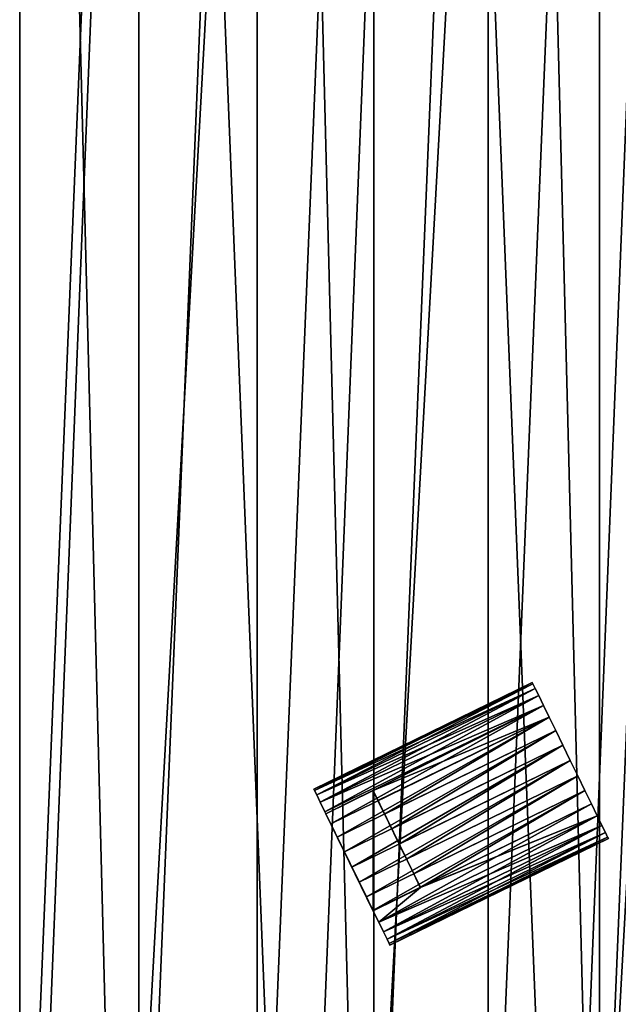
# Model space of a CAD drawing. Header units: millimetres. Extents: x 70 to 909, y -420 to 420.
# Tile 6 of 15: x 489 to 627, y -217 to 10. Entities that reach past the tile are written whole.
import ezdxf

# ---------------------------------------------------------------- set-up
doc = ezdxf.new("R2010")
doc.units = ezdxf.units.MM
doc.header["$LTSCALE"] = 25.4
doc.layers.get('0').update_dxf_attribs({"true_color": 0xff5454})

# ---------------------------------------------------------------- blocks, each defined once
blk = doc.blocks.new('MIST-8944.STL')
at = {"color": 7, "true_color": 0xffffff}
mesh = blk.add_polyface(dxfattribs=at)
corners = [(97.16, -47.61, 1.61), (102.27, 79.01, 1.61), (94.6, 15.91, 1.61), (109.88, -109.9, 1.61), (119.95, 140.07, 1.61), (132.42, -169.33, 1.61), (147.2, 197.5, 1.61), (164.21, -224.39, 1.61), (183.32, 249.82, 1.61), (204.41, -273.63, 1.61), (227.35, 295.66, 1.61), (251.99, -315.78, 1.61), (278.17, 333.85, 1.61), (305.72, -349.76, 1.61), (334.46, 363.39, 1.61), (364.2, -374.67, 1.61), (394.75, 383.52, 1.61), (425.92, -389.88, 1.61), (457.5, 393.72, 1.61), (489.28, -395, 1.61), (521.07, 393.72, 1.61), (552.65, -389.88, 1.61), (583.81, 383.52, 1.61), (614.37, -374.67, 1.61), (644.11, 363.39, 1.61), (672.85, -349.76, 1.61), (700.4, 333.85, 1.61), (726.58, -315.78, 1.61), (751.22, 295.66, 1.61), (774.16, -273.63, 1.61), (795.25, 249.82, 1.61), (814.36, -224.39, 1.61), (831.36, 197.5, 1.61), (846.15, -169.33, 1.61), (858.62, 140.07, 1.61), (868.69, -109.9, 1.61), (876.3, 79.01, 1.61), (881.4, -47.61, 1.61), (883.96, 15.91, 1.61)]
mesh.append_faces([[corners[k] for k in face] for face in [(0, 1, 2), (36, 37, 38)]], dxfattribs={"vtx0": -1, "color": 7})
mesh.append_faces([[corners[k] for k in face] for face in [(1, 3, 4), (4, 5, 6), (6, 7, 8), (8, 9, 10), (10, 11, 12), (12, 13, 14), (14, 15, 16), (16, 17, 18), (18, 19, 20), (20, 21, 22), (22, 23, 24), (24, 25, 26), (26, 27, 28), (28, 29, 30), (30, 31, 32), (32, 33, 34), (34, 35, 36)]], dxfattribs={"vtx0": -1, "vtx1": -1, "color": 7})
mesh.append_faces([[corners[k] for k in face] for face in [(1, 0, 3), (4, 3, 5), (6, 5, 7), (8, 7, 9), (10, 9, 11), (12, 11, 13), (14, 13, 15), (16, 15, 17), (18, 17, 19), (20, 19, 21), (22, 21, 23), (24, 23, 25), (26, 25, 27), (28, 27, 29), (30, 29, 31), (32, 31, 33), (34, 33, 35), (36, 35, 37)]], dxfattribs={"vtx0": -1, "vtx2": -1, "color": 7})
mesh = blk.add_polyface(dxfattribs=at)
corners = [(142.5, 47.34, 162.11), (143.9, 28.62, 162.11), (142.71, 0, 162.11), (147.44, 57.04, 162.11), (154.58, 102.35, 162.11), (153.32, 85.08, 162.11), (161.49, 112.53, 162.11), (175.34, 154.72, 162.11), (171.9, 139.22, 162.11), (184.48, 164.95, 162.11), (204.22, 203.07, 162.11), (199.14, 189.56, 162.11), (215.79, 212.87, 162.11), (240.49, 246.17, 162.11), (234.3, 234.73, 162.11), (254.56, 254.98, 162.11), (283.2, 282.89, 162.11), (276.41, 273.49, 162.11), (299.73, 290.14, 162.11), (331.25, 312.29, 162.11), (324.33, 304.8, 162.11), (350.07, 317.38, 162.11), (383.39, 333.6, 162.11), (376.75, 327.79, 162.11), (404.2, 335.97, 162.11), (438.27, 346.26, 162.11), (432.24, 341.85, 162.11), (460.66, 345.39, 162.11), (494.48, 349.96, 162.11), (489.28, 346.57, 162.11), (517.9, 345.39, 162.11), (550.55, 344.6, 162.11), (546.33, 341.85, 162.11), (574.36, 335.97, 162.11), (605.03, 330.31, 162.11), (601.81, 327.8, 162.11), (628.5, 317.38, 162.11), (656.52, 307.46, 162.11), (654.23, 304.8, 162.11), (678.84, 290.14, 162.11), (703.67, 276.66, 162.11), (702.15, 273.5, 162.11), (724.01, 254.98, 162.11), (745.27, 238.68, 162.11), (744.27, 234.73, 162.11), (762.78, 212.87, 162.11), (780.25, 194.53, 162.11), (779.42, 189.56, 162.11), (794.09, 164.95, 162.11), (807.68, 145.34, 162.11), (806.67, 139.22, 162.11), (817.08, 112.53, 162.11), (826.87, 92.38, 162.11), (825.25, 85.08, 162.11), (831.13, 57.05, 162.11), (837.32, 37.03, 162.11), (834.67, 28.62, 162.11), (835.86, 0, 162.11), (139.4, -8.9, 162.11), (145.36, -64.91, 162.11), (143.9, -28.62, 162.11), (147.44, -57.05, 162.11), (160.22, -119.24, 162.11), (153.32, -85.08, 162.11), (161.49, -112.53, 162.11), (183.61, -170.48, 162.11), (171.9, -139.22, 162.11), (184.48, -164.95, 162.11), (214.92, -217.31, 162.11), (199.15, -189.56, 162.11), (215.79, -212.87, 162.11), (253.33, -258.51, 162.11), (234.3, -234.73, 162.11), (254.56, -254.98, 162.11), (297.85, -293.01, 162.11), (276.42, -273.5, 162.11), (299.73, -290.14, 162.11), (347.33, -319.92, 162.11), (324.34, -304.8, 162.11), (350.07, -317.38, 162.11), (400.49, -338.55, 162.11), (376.75, -327.8, 162.11), (404.21, -335.97, 162.11), (455.95, -348.41, 162.11), (432.24, -341.85, 162.11), (460.67, -345.39, 162.11), (512.27, -349.24, 162.11), (489.29, -346.57, 162.11), (517.91, -345.39, 162.11), (567.99, -341.03, 162.11), (546.33, -341.85, 162.11), (574.36, -335.97, 162.11), (621.68, -323.99, 162.11), (601.82, -327.79, 162.11), (628.5, -317.38, 162.11), (671.94, -298.56, 162.11), (654.24, -304.8, 162.11), (678.84, -290.14, 162.11), (717.47, -265.39, 162.11), (702.16, -273.49, 162.11), (724.01, -254.98, 162.11), (757.08, -225.35, 162.11), (744.27, -234.73, 162.11), (762.78, -212.87, 162.11), (789.76, -179.48, 162.11), (779.42, -189.56, 162.11), (794.09, -164.95, 162.11), (814.66, -128.95, 162.11), (806.67, -139.22, 162.11), (817.08, -112.53, 162.11), (831.13, -75.09, 162.11), (825.25, -85.08, 162.11), (831.13, -57.04, 162.11), (834.67, -28.62, 162.11), (838.75, -19.28, 162.11)]
mesh.append_faces([[corners[k] for k in face] for face in [(1, 0, 3), (3, 4, 5), (5, 4, 6), (6, 7, 8), (8, 7, 9), (9, 10, 11), (11, 10, 12), (12, 13, 14), (14, 13, 15), (15, 16, 17), (17, 16, 18), (18, 19, 20), (20, 19, 21), (21, 22, 23), (23, 22, 24), (24, 25, 26), (26, 25, 27), (27, 28, 29), (29, 28, 30), (30, 31, 32), (32, 31, 33), (33, 34, 35), (35, 34, 36), (36, 37, 38), (38, 37, 39), (39, 40, 41), (41, 40, 42), (42, 43, 44), (44, 43, 45), (45, 46, 47), (47, 46, 48), (48, 49, 50), (50, 49, 51), (51, 52, 53), (53, 52, 54), (54, 55, 56), (56, 55, 57), (58, 2, 59), (59, 61, 62), (62, 64, 65), (65, 67, 68), (68, 70, 71), (71, 73, 74), (74, 76, 77), (77, 79, 80), (80, 82, 83), (83, 85, 86), (86, 88, 89), (89, 91, 92), (92, 94, 95), (95, 97, 98), (98, 100, 101), (101, 103, 104), (104, 106, 107), (107, 109, 110), (110, 113, 114), (114, 57, 55)]], dxfattribs={"vtx0": -1, "vtx1": -1, "color": 7})
mesh.append_faces([[corners[k] for k in face] for face in [(0, 1, 2), (3, 0, 4), (6, 4, 7), (9, 7, 10), (12, 10, 13), (15, 13, 16), (18, 16, 19), (21, 19, 22), (24, 22, 25), (27, 25, 28), (30, 28, 31), (33, 31, 34), (36, 34, 37), (39, 37, 40), (42, 40, 43), (45, 43, 46), (48, 46, 49), (51, 49, 52), (54, 52, 55), (2, 58, 0), (59, 2, 60), (59, 60, 61), (62, 61, 63), (62, 63, 64), (65, 64, 66), (65, 66, 67), (68, 67, 69), (68, 69, 70), (71, 70, 72), (71, 72, 73), (74, 73, 75), (74, 75, 76), (77, 76, 78), (77, 78, 79), (80, 79, 81), (80, 81, 82), (83, 82, 84), (83, 84, 85), (86, 85, 87), (86, 87, 88), (89, 88, 90), (89, 90, 91), (92, 91, 93), (92, 93, 94), (95, 94, 96), (95, 96, 97), (98, 97, 99), (98, 99, 100), (101, 100, 102), (101, 102, 103), (104, 103, 105), (104, 105, 106), (107, 106, 108), (107, 108, 109), (110, 109, 111), (110, 111, 112), (110, 112, 113), (114, 113, 57)]], dxfattribs={"vtx0": -1, "vtx2": -1, "color": 7})
mesh = blk.add_polyface(dxfattribs=at)
corners = [(145.36, -64.91, 162.9), (142.5, 47.34, 162.9), (139.4, -8.9, 162.9), (154.58, 102.35, 162.9), (160.22, -119.24, 162.9), (175.34, 154.72, 162.9), (183.61, -170.48, 162.9), (204.22, 203.07, 162.9), (214.92, -217.31, 162.9), (240.49, 246.17, 162.9), (253.33, -258.51, 162.9), (283.2, 282.89, 162.9), (297.85, -293.01, 162.9), (331.25, 312.29, 162.9), (347.33, -319.92, 162.9), (383.39, 333.6, 162.9), (400.49, -338.55, 162.9), (438.27, 346.26, 162.9), (455.95, -348.41, 162.9), (494.48, 349.96, 162.9), (512.27, -349.24, 162.9), (550.55, 344.6, 162.9), (567.99, -341.03, 162.9), (605.03, 330.31, 162.9), (621.68, -323.99, 162.9), (656.52, 307.46, 162.9), (671.94, -298.56, 162.9), (703.67, 276.66, 162.9), (717.47, -265.39, 162.9), (745.27, 238.68, 162.9), (757.08, -225.35, 162.9), (780.25, 194.53, 162.9), (789.76, -179.48, 162.9), (807.68, 145.34, 162.9), (814.66, -128.95, 162.9), (826.87, 92.38, 162.9), (831.13, -75.09, 162.9), (837.32, 37.03, 162.9), (838.75, -19.28, 162.9)]
mesh.append_faces([[corners[k] for k in face] for face in [(0, 1, 2), (37, 36, 38)]], dxfattribs={"vtx0": -1, "color": 7})
mesh.append_faces([[corners[k] for k in face] for face in [(1, 0, 3), (3, 4, 5), (5, 6, 7), (7, 8, 9), (9, 10, 11), (11, 12, 13), (13, 14, 15), (15, 16, 17), (17, 18, 19), (19, 20, 21), (21, 22, 23), (23, 24, 25), (25, 26, 27), (27, 28, 29), (29, 30, 31), (31, 32, 33), (33, 34, 35), (35, 36, 37)]], dxfattribs={"vtx0": -1, "vtx1": -1, "color": 7})
mesh.append_faces([[corners[k] for k in face] for face in [(3, 0, 4), (5, 4, 6), (7, 6, 8), (9, 8, 10), (11, 10, 12), (13, 12, 14), (15, 14, 16), (17, 16, 18), (19, 18, 20), (21, 20, 22), (23, 22, 24), (25, 24, 26), (27, 26, 28), (29, 28, 30), (31, 30, 32), (33, 32, 34), (35, 34, 36)]], dxfattribs={"vtx0": -1, "vtx2": -1, "color": 7})
mesh = blk.add_polyface(dxfattribs=at)
corners = [(157.95, 27.45, 154.11), (157.95, -27.46, 154.11), (156.81, 0, 154.11), (161.34, 54.72, 154.11), (161.35, -54.73, 154.11), (166.98, 81.62, 154.11), (166.98, -81.62, 154.11), (174.82, 107.95, 154.11), (174.83, -107.96, 154.11), (184.81, 133.55, 154.11), (184.81, -133.55, 154.11), (196.88, 158.24, 154.11), (196.88, -158.24, 154.11), (210.95, 181.84, 154.11), (210.95, -181.85, 154.11), (226.91, 204.21, 154.11), (226.92, -204.21, 154.11), (244.67, 225.18, 154.11), (244.68, -225.18, 154.11), (264.1, 244.61, 154.11), (264.11, -244.61, 154.11), (285.07, 262.37, 154.11), (285.08, -262.37, 154.11), (307.44, 278.34, 154.11), (307.44, -278.34, 154.11), (331.04, 292.4, 154.11), (331.05, -292.4, 154.11), (355.73, 304.47, 154.11), (355.73, -304.47, 154.11), (381.33, 314.46, 154.11), (381.33, -314.46, 154.11), (407.67, 322.3, 154.11), (407.67, -322.3, 154.11), (434.56, 327.94, 154.11), (434.56, -327.94, 154.11), (461.83, 331.34, 154.11), (461.83, -331.34, 154.11), (489.28, 332.47, 154.11), (489.29, -332.47, 154.11), (516.74, 331.34, 154.11), (516.74, -331.34, 154.11), (544.01, 327.94, 154.11), (544.01, -327.94, 154.11), (570.9, 322.3, 154.11), (570.9, -322.3, 154.11), (597.24, 314.46, 154.11), (597.24, -314.46, 154.11), (622.84, 304.47, 154.11), (622.84, -304.47, 154.11), (647.52, 292.4, 154.11), (647.53, -292.4, 154.11), (671.13, 278.34, 154.11), (671.13, -278.34, 154.11), (693.49, 262.37, 154.11), (693.5, -262.37, 154.11), (714.46, 244.61, 154.11), (714.46, -244.61, 154.11), (733.89, 225.18, 154.11), (733.89, -225.18, 154.11), (751.65, 204.21, 154.11), (751.65, -204.21, 154.11), (767.62, 181.85, 154.11), (767.62, -181.84, 154.11), (781.69, 158.24, 154.11), (781.69, -158.24, 154.11), (793.75, 133.55, 154.11), (793.76, -133.55, 154.11), (803.74, 107.96, 154.11), (803.74, -107.95, 154.11), (811.58, 81.62, 154.11), (811.59, -81.62, 154.11), (817.22, 54.73, 154.11), (817.22, -54.72, 154.11), (820.62, 27.46, 154.11), (820.62, -27.45, 154.11), (821.76, 0, 154.11)]
mesh.append_faces([[corners[k] for k in face] for face in [(0, 1, 2), (74, 73, 75)]], dxfattribs={"vtx0": -1, "color": 7})
mesh.append_faces([[corners[k] for k in face] for face in [(1, 3, 4), (4, 5, 6), (6, 7, 8), (8, 9, 10), (10, 11, 12), (12, 13, 14), (14, 15, 16), (16, 17, 18), (18, 19, 20), (20, 21, 22), (22, 23, 24), (24, 25, 26), (26, 27, 28), (28, 29, 30), (30, 31, 32), (32, 33, 34), (34, 35, 36), (36, 37, 38), (38, 39, 40), (40, 41, 42), (42, 43, 44), (44, 45, 46), (46, 47, 48), (48, 49, 50), (50, 51, 52), (52, 53, 54), (54, 55, 56), (56, 57, 58), (58, 59, 60), (60, 61, 62), (62, 63, 64), (64, 65, 66), (66, 67, 68), (68, 69, 70), (70, 71, 72), (72, 73, 74)]], dxfattribs={"vtx0": -1, "vtx1": -1, "color": 7})
mesh.append_faces([[corners[k] for k in face] for face in [(1, 0, 3), (4, 3, 5), (6, 5, 7), (8, 7, 9), (10, 9, 11), (12, 11, 13), (14, 13, 15), (16, 15, 17), (18, 17, 19), (20, 19, 21), (22, 21, 23), (24, 23, 25), (26, 25, 27), (28, 27, 29), (30, 29, 31), (32, 31, 33), (34, 33, 35), (36, 35, 37), (38, 37, 39), (40, 39, 41), (42, 41, 43), (44, 43, 45), (46, 45, 47), (48, 47, 49), (50, 49, 51), (52, 51, 53), (54, 53, 55), (56, 55, 57), (58, 57, 59), (60, 59, 61), (62, 61, 63), (64, 63, 65), (66, 65, 67), (68, 67, 69), (70, 69, 71), (72, 71, 73)]], dxfattribs={"vtx0": -1, "vtx2": -1, "color": 7})
at = {"color": 0}
mesh = blk.add_polyface(dxfattribs=at)
corners = [(557.2, -167.93, 87.52), (607.36, -143.03, 83.62), (557.03, -167.58, 83.62), (607.53, -143.38, 87.52)]
mesh.append_faces([[corners[k] for k in face] for face in [(0, 1, 2), (1, 0, 3)]], dxfattribs={"vtx0": -1, "color": 0})
mesh = blk.add_polyface(dxfattribs=at)
corners = [(557.03, -167.58, 83.62), (607.53, -143.38, 79.72), (557.2, -167.93, 79.72), (607.36, -143.03, 83.62)]
mesh.append_faces([[corners[k] for k in face] for face in [(0, 1, 2), (1, 0, 3)]], dxfattribs={"vtx0": -1, "color": 0})
mesh = blk.add_polyface(dxfattribs=at)
corners = [(557.7, -168.95, 91.28), (607.53, -143.38, 87.52), (557.2, -167.93, 87.52), (608.03, -144.4, 91.28)]
mesh.append_faces([[corners[k] for k in face] for face in [(0, 1, 2), (1, 0, 3)]], dxfattribs={"vtx0": -1, "color": 0})
mesh = blk.add_polyface(dxfattribs=at)
corners = [(557.2, -167.93, 79.72), (608.03, -144.4, 75.97), (557.7, -168.95, 75.97), (607.53, -143.38, 79.72)]
mesh.append_faces([[corners[k] for k in face] for face in [(0, 1, 2), (1, 0, 3)]], dxfattribs={"vtx0": -1, "color": 0})
mesh = blk.add_polyface(dxfattribs=at)
corners = [(558.51, -170.61, 94.73), (608.03, -144.4, 91.28), (557.7, -168.95, 91.28), (608.84, -146.06, 94.73)]
mesh.append_faces([[corners[k] for k in face] for face in [(0, 1, 2), (1, 0, 3)]], dxfattribs={"vtx0": -1, "color": 0})
mesh = blk.add_polyface(dxfattribs=at)
corners = [(557.7, -168.95, 75.97), (608.84, -146.06, 72.51), (558.51, -170.61, 72.51), (608.03, -144.4, 75.97)]
mesh.append_faces([[corners[k] for k in face] for face in [(0, 1, 2), (1, 0, 3)]], dxfattribs={"vtx0": -1, "color": 0})
mesh = blk.add_polyface(dxfattribs=at)
corners = [(624.73, -178.64, 79.72), (624.73, -178.64, 87.52), (624.9, -178.98, 83.62), (624.23, -177.62, 75.97), (624.23, -177.62, 91.28), (623.42, -175.95, 72.51), (623.42, -175.95, 94.73), (622.33, -173.72, 69.48), (622.33, -173.72, 97.76), (621, -170.99, 66.99), (621, -170.99, 100.25), (619.48, -167.89, 65.14), (619.48, -167.89, 102.1), (617.84, -164.51, 64.01), (617.84, -164.51, 103.24), (616.13, -161.01, 63.62), (616.13, -161.01, 103.62), (614.42, -157.5, 64.01), (614.42, -157.5, 103.24), (612.77, -154.13, 65.14), (612.77, -154.13, 102.1), (611.26, -151.02, 66.99), (611.26, -151.02, 100.25), (609.93, -148.3, 69.48), (609.93, -148.3, 97.76), (608.84, -146.06, 72.51), (608.84, -146.06, 94.73), (608.03, -144.4, 75.97), (608.03, -144.4, 91.28), (607.53, -143.38, 79.72), (607.53, -143.38, 87.52), (607.36, -143.03, 83.62)]
mesh.append_faces([[corners[k] for k in face] for face in [(0, 1, 2), (30, 29, 31)]], dxfattribs={"vtx0": -1, "color": 0})
mesh.append_faces([[corners[k] for k in face] for face in [(1, 3, 4), (4, 5, 6), (6, 7, 8), (8, 9, 10), (10, 11, 12), (12, 13, 14), (14, 15, 16), (16, 17, 18), (18, 19, 20), (20, 21, 22), (22, 23, 24), (24, 25, 26), (26, 27, 28), (28, 29, 30)]], dxfattribs={"vtx0": -1, "vtx1": -1, "color": 0})
mesh.append_faces([[corners[k] for k in face] for face in [(1, 0, 3), (4, 3, 5), (6, 5, 7), (8, 7, 9), (10, 9, 11), (12, 11, 13), (14, 13, 15), (16, 15, 17), (18, 17, 19), (20, 19, 21), (22, 21, 23), (24, 23, 25), (26, 25, 27), (28, 27, 29)]], dxfattribs={"vtx0": -1, "vtx2": -1, "color": 0})
mesh = blk.add_polyface(dxfattribs=at)
corners = [(559.6, -172.85, 97.76), (608.84, -146.06, 94.73), (558.51, -170.61, 94.73), (609.93, -148.3, 97.76)]
mesh.append_faces([[corners[k] for k in face] for face in [(0, 1, 2), (1, 0, 3)]], dxfattribs={"vtx0": -1, "color": 0})
mesh = blk.add_polyface(dxfattribs=at)
corners = [(558.51, -170.61, 72.51), (609.93, -148.3, 69.48), (559.6, -172.85, 69.48), (608.84, -146.06, 72.51)]
mesh.append_faces([[corners[k] for k in face] for face in [(0, 1, 2), (1, 0, 3)]], dxfattribs={"vtx0": -1, "color": 0})
mesh = blk.add_polyface(dxfattribs=at)
corners = [(559.8, -173.26, 98.21), (609.93, -148.3, 97.76), (559.6, -172.85, 97.76), (570.7, -167.95, 98.21)]
mesh.append_faces([[corners[k] for k in face] for face in [(0, 1, 2), (1, 0, 3)]], dxfattribs={"vtx0": -1, "color": 0})
mesh = blk.add_polyface(dxfattribs=at)
corners = [(609.93, -148.3, 69.48), (560.93, -175.57, 66.99), (559.6, -172.85, 69.48), (611.26, -151.02, 66.99)]
mesh.append_faces([[corners[k] for k in face] for face in [(0, 1, 2), (1, 0, 3)]], dxfattribs={"vtx0": -1, "color": 0})
mesh = blk.add_polyface(dxfattribs=at)
corners = [(611.26, -151.02, 100.25), (609.93, -148.3, 97.76), (570.7, -167.95, 98.21)]
mesh.append_faces([[corners[k] for k in face] for face in [(0, 1, 2)]], dxfattribs={"color": 0})
mesh = blk.add_polyface(dxfattribs=at)
corners = [(611.26, -151.02, 66.99), (562.44, -178.68, 65.14), (560.93, -175.57, 66.99), (612.77, -154.13, 65.14)]
mesh.append_faces([[corners[k] for k in face] for face in [(0, 1, 2), (1, 0, 3)]], dxfattribs={"vtx0": -1, "color": 0})
mesh = blk.add_polyface(dxfattribs=at)
corners = [(611.26, -151.02, 100.25), (570.7, -167.95, 98.21), (571.82, -170.25, 100.25)]
mesh.append_faces([[corners[k] for k in face] for face in [(0, 1, 2)]], dxfattribs={"color": 0})
mesh = blk.add_polyface(dxfattribs=at)
corners = [(573.34, -173.36, 102.1), (611.26, -151.02, 100.25), (571.82, -170.25, 100.25), (612.77, -154.13, 102.1)]
mesh.append_faces([[corners[k] for k in face] for face in [(0, 1, 2), (1, 0, 3)]], dxfattribs={"vtx0": -1, "color": 0})
mesh = blk.add_polyface(dxfattribs=at)
corners = [(612.77, -154.13, 65.14), (564.09, -182.05, 64.01), (562.44, -178.68, 65.14), (614.42, -157.5, 64.01)]
mesh.append_faces([[corners[k] for k in face] for face in [(0, 1, 2), (1, 0, 3)]], dxfattribs={"vtx0": -1, "color": 0})
mesh = blk.add_polyface(dxfattribs=at)
corners = [(574.98, -176.73, 103.24), (612.77, -154.13, 102.1), (573.34, -173.36, 102.1), (614.42, -157.5, 103.24)]
mesh.append_faces([[corners[k] for k in face] for face in [(0, 1, 2), (1, 0, 3)]], dxfattribs={"vtx0": -1, "color": 0})
mesh = blk.add_polyface(dxfattribs=at)
corners = [(614.42, -157.5, 64.01), (565.8, -185.56, 63.62), (564.09, -182.05, 64.01), (616.13, -161.01, 63.62)]
mesh.append_faces([[corners[k] for k in face] for face in [(0, 1, 2), (1, 0, 3)]], dxfattribs={"vtx0": -1, "color": 0})
mesh = blk.add_polyface(dxfattribs=at)
corners = [(576.69, -180.24, 103.62), (614.42, -157.5, 103.24), (574.98, -176.73, 103.24), (616.13, -161.01, 103.62)]
mesh.append_faces([[corners[k] for k in face] for face in [(0, 1, 2), (1, 0, 3)]], dxfattribs={"vtx0": -1, "color": 0})
mesh = blk.add_polyface(dxfattribs=at)
corners = [(616.13, -161.01, 63.62), (567.51, -189.06, 64.01), (565.8, -185.56, 63.62), (617.84, -164.51, 64.01)]
mesh.append_faces([[corners[k] for k in face] for face in [(0, 1, 2), (1, 0, 3)]], dxfattribs={"vtx0": -1, "color": 0})
mesh = blk.add_polyface(dxfattribs=at)
corners = [(578.4, -183.75, 103.24), (616.13, -161.01, 103.62), (576.69, -180.24, 103.62), (617.84, -164.51, 103.24)]
mesh.append_faces([[corners[k] for k in face] for face in [(0, 1, 2), (1, 0, 3)]], dxfattribs={"vtx0": -1, "color": 0})
mesh = blk.add_polyface(dxfattribs=at)
corners = [(617.84, -164.51, 64.01), (569.15, -192.44, 65.14), (567.51, -189.06, 64.01), (619.48, -167.89, 65.14)]
mesh.append_faces([[corners[k] for k in face] for face in [(0, 1, 2), (1, 0, 3)]], dxfattribs={"vtx0": -1, "color": 0})
mesh = blk.add_polyface(dxfattribs=at)
corners = [(580.05, -187.12, 102.1), (617.84, -164.51, 103.24), (578.4, -183.75, 103.24), (619.48, -167.89, 102.1)]
mesh.append_faces([[corners[k] for k in face] for face in [(0, 1, 2), (1, 0, 3)]], dxfattribs={"vtx0": -1, "color": 0})
mesh = blk.add_polyface(dxfattribs=at)
corners = [(559.8, -173.26, 111.6), (570.69, -195.6, 100.21), (570.69, -195.6, 111.6), (570.67, -195.54, 66.99), (569.15, -192.44, 65.14), (567.51, -189.06, 64.01), (565.8, -185.56, 63.62), (564.09, -182.05, 64.01), (562.44, -178.68, 65.14), (560.93, -175.57, 66.99), (559.8, -173.26, 98.21), (559.6, -172.85, 69.48), (559.6, -172.85, 97.76), (558.51, -170.61, 94.73), (558.51, -170.61, 72.51), (557.7, -168.95, 91.28), (557.7, -168.95, 75.97), (557.2, -167.93, 87.52), (557.2, -167.93, 79.72), (557.03, -167.58, 83.62), (574.4, -203.19, 87.52), (574.4, -203.19, 79.72), (574.56, -203.53, 83.62), (573.9, -202.16, 91.28), (573.9, -202.16, 75.97), (573.09, -200.5, 94.73), (573.09, -200.5, 72.51), (572, -198.27, 97.76), (572, -198.27, 69.48)]
mesh.append_faces([[corners[k] for k in face] for face in [(0, 1, 2), (18, 17, 19), (20, 21, 22)]], dxfattribs={"vtx0": -1, "color": 0})
mesh.append_faces([[corners[k] for k in face] for face in [(3, 0, 4), (4, 0, 5), (5, 0, 6), (6, 0, 7), (7, 0, 8), (8, 0, 9), (9, 10, 11), (11, 13, 14), (14, 15, 16), (16, 17, 18), (21, 23, 24), (24, 25, 26), (26, 27, 28), (28, 1, 3)]], dxfattribs={"vtx0": -1, "vtx1": -1, "color": 0})
mesh.append_faces([[corners[k] for k in face] for face in [(1, 0, 3)]], dxfattribs={"vtx0": -1, "vtx1": -1, "vtx2": -1, "color": 0})
mesh.append_faces([[corners[k] for k in face] for face in [(9, 0, 10), (11, 10, 12), (11, 12, 13), (14, 13, 15), (16, 15, 17), (21, 20, 23), (24, 23, 25), (26, 25, 27), (28, 27, 1)]], dxfattribs={"vtx0": -1, "vtx2": -1, "color": 0})
mesh = blk.add_polyface(dxfattribs=at)
corners = [(559.8, -173.26, 111.6), (570.7, -167.95, 98.21), (559.8, -173.26, 98.21), (570.7, -167.95, 111.6)]
mesh.append_faces([[corners[k] for k in face] for face in [(0, 1, 2), (1, 0, 3)]], dxfattribs={"vtx0": -1, "color": 0})
mesh = blk.add_polyface(dxfattribs=at)
corners = [(570.69, -195.6, 111.6), (570.7, -167.95, 111.6), (559.8, -173.26, 111.6), (581.59, -190.28, 111.6)]
mesh.append_faces([[corners[k] for k in face] for face in [(0, 1, 2), (1, 0, 3)]], dxfattribs={"vtx0": -1, "color": 0})
mesh = blk.add_polyface(dxfattribs=at)
corners = [(619.48, -167.89, 65.14), (570.67, -195.54, 66.99), (569.15, -192.44, 65.14), (621, -170.99, 66.99)]
mesh.append_faces([[corners[k] for k in face] for face in [(0, 1, 2), (1, 0, 3)]], dxfattribs={"vtx0": -1, "color": 0})
mesh = blk.add_polyface(dxfattribs=at)
corners = [(581.57, -190.23, 100.25), (581.59, -190.28, 111.6), (581.59, -190.28, 100.21), (580.05, -187.12, 102.1), (570.7, -167.95, 111.6), (578.4, -183.75, 103.24), (576.69, -180.24, 103.62), (574.98, -176.73, 103.24), (573.34, -173.36, 102.1), (571.82, -170.25, 100.25), (570.7, -167.95, 98.21)]
mesh.append_faces([[corners[k] for k in face] for face in [(0, 1, 2), (4, 9, 10)]], dxfattribs={"vtx0": -1, "color": 0})
mesh.append_faces([[corners[k] for k in face] for face in [(1, 3, 4)]], dxfattribs={"vtx0": -1, "vtx1": -1, "color": 0})
mesh.append_faces([[corners[k] for k in face] for face in [(1, 0, 3), (4, 3, 5), (4, 5, 6), (4, 6, 7), (4, 7, 8), (4, 8, 9)]], dxfattribs={"vtx0": -1, "vtx2": -1, "color": 0})
mesh = blk.add_polyface(dxfattribs=at)
corners = [(581.57, -190.23, 100.25), (619.48, -167.89, 102.1), (580.05, -187.12, 102.1), (621, -170.99, 100.25)]
mesh.append_faces([[corners[k] for k in face] for face in [(0, 1, 2), (1, 0, 3)]], dxfattribs={"vtx0": -1, "color": 0})
mesh = blk.add_polyface(dxfattribs=at)
corners = [(621, -170.99, 66.99), (572, -198.27, 69.48), (570.67, -195.54, 66.99), (622.33, -173.72, 69.48)]
mesh.append_faces([[corners[k] for k in face] for face in [(0, 1, 2), (1, 0, 3)]], dxfattribs={"vtx0": -1, "color": 0})
mesh = blk.add_polyface(dxfattribs=at)
corners = [(622.33, -173.72, 97.76), (621, -170.99, 100.25), (581.57, -190.23, 100.25)]
mesh.append_faces([[corners[k] for k in face] for face in [(0, 1, 2)]], dxfattribs={"color": 0})
mesh = blk.add_polyface(dxfattribs=at)
corners = [(572, -198.27, 97.76), (581.59, -190.28, 100.21), (570.69, -195.6, 100.21), (622.33, -173.72, 97.76)]
mesh.append_faces([[corners[k] for k in face] for face in [(0, 1, 2), (1, 0, 3)]], dxfattribs={"vtx0": -1, "color": 0})
mesh = blk.add_polyface(dxfattribs=at)
corners = [(623.42, -175.95, 72.51), (572, -198.27, 69.48), (622.33, -173.72, 69.48), (573.09, -200.5, 72.51)]
mesh.append_faces([[corners[k] for k in face] for face in [(0, 1, 2), (1, 0, 3)]], dxfattribs={"vtx0": -1, "color": 0})
mesh = blk.add_polyface(dxfattribs=at)
corners = [(622.33, -173.72, 97.76), (573.09, -200.5, 94.73), (623.42, -175.95, 94.73), (572, -198.27, 97.76)]
mesh.append_faces([[corners[k] for k in face] for face in [(0, 1, 2), (1, 0, 3)]], dxfattribs={"vtx0": -1, "color": 0})
mesh = blk.add_polyface(dxfattribs=at)
corners = [(622.33, -173.72, 97.76), (581.57, -190.23, 100.25), (581.59, -190.28, 100.21)]
mesh.append_faces([[corners[k] for k in face] for face in [(0, 1, 2)]], dxfattribs={"color": 0})
mesh = blk.add_polyface(dxfattribs=at)
corners = [(624.23, -177.62, 75.97), (573.09, -200.5, 72.51), (623.42, -175.95, 72.51), (573.9, -202.16, 75.97)]
mesh.append_faces([[corners[k] for k in face] for face in [(0, 1, 2), (1, 0, 3)]], dxfattribs={"vtx0": -1, "color": 0})
mesh = blk.add_polyface(dxfattribs=at)
corners = [(623.42, -175.95, 94.73), (573.9, -202.16, 91.28), (624.23, -177.62, 91.28), (573.09, -200.5, 94.73)]
mesh.append_faces([[corners[k] for k in face] for face in [(0, 1, 2), (1, 0, 3)]], dxfattribs={"vtx0": -1, "color": 0})
mesh = blk.add_polyface(dxfattribs=at)
corners = [(624.73, -178.64, 79.72), (573.9, -202.16, 75.97), (624.23, -177.62, 75.97), (574.4, -203.19, 79.72)]
mesh.append_faces([[corners[k] for k in face] for face in [(0, 1, 2), (1, 0, 3)]], dxfattribs={"vtx0": -1, "color": 0})
mesh = blk.add_polyface(dxfattribs=at)
corners = [(624.23, -177.62, 91.28), (574.4, -203.19, 87.52), (624.73, -178.64, 87.52), (573.9, -202.16, 91.28)]
mesh.append_faces([[corners[k] for k in face] for face in [(0, 1, 2), (1, 0, 3)]], dxfattribs={"vtx0": -1, "color": 0})
mesh = blk.add_polyface(dxfattribs=at)
corners = [(624.9, -178.98, 83.62), (574.4, -203.19, 79.72), (624.73, -178.64, 79.72), (574.56, -203.53, 83.62)]
mesh.append_faces([[corners[k] for k in face] for face in [(0, 1, 2), (1, 0, 3)]], dxfattribs={"vtx0": -1, "color": 0})
mesh = blk.add_polyface(dxfattribs=at)
corners = [(624.73, -178.64, 87.52), (574.56, -203.53, 83.62), (624.9, -178.98, 83.62), (574.4, -203.19, 87.52)]
mesh.append_faces([[corners[k] for k in face] for face in [(0, 1, 2), (1, 0, 3)]], dxfattribs={"vtx0": -1, "color": 0})
mesh = blk.add_polyface(dxfattribs=at)
corners = [(581.59, -190.28, 111.6), (570.69, -195.6, 100.21), (581.59, -190.28, 100.21), (570.69, -195.6, 111.6)]
mesh.append_faces([[corners[k] for k in face] for face in [(0, 1, 2), (1, 0, 3)]], dxfattribs={"vtx0": -1, "color": 0})

msp = doc.modelspace()

# ---------------------------------------------------------------- block references
at = {"color": 0}
msp.add_blockref('MIST-8944.STL', (0, 0), dxfattribs=at)

doc.saveas('drawing.dxf')
